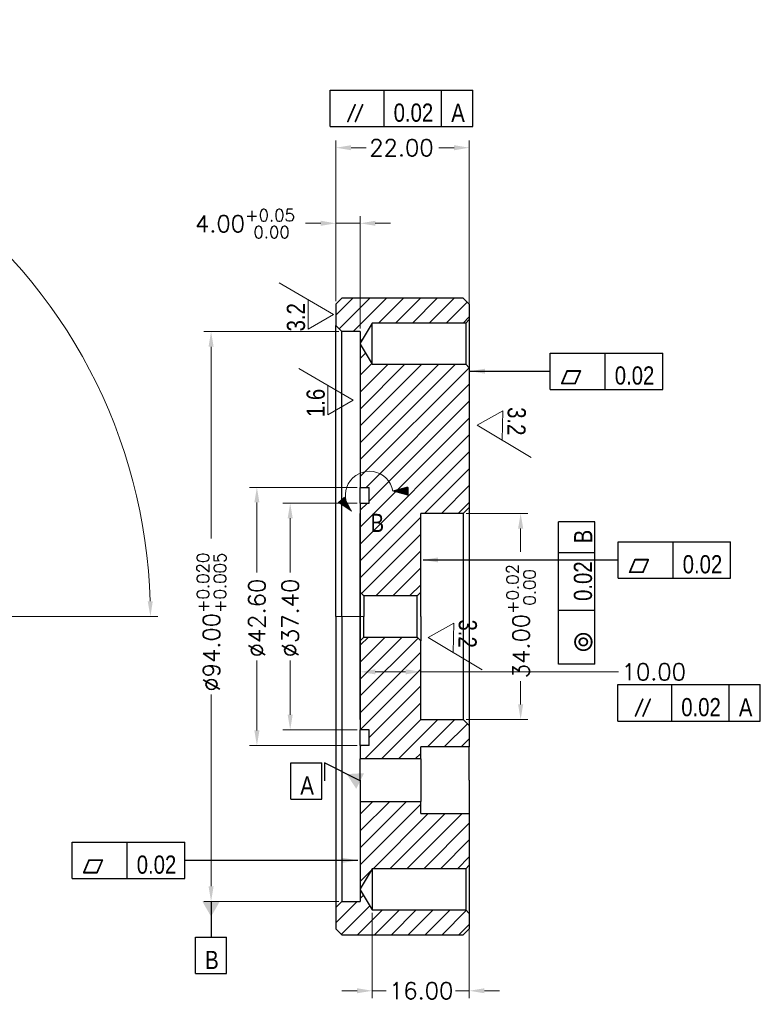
# Model space of a CAD drawing. Header units: millimetres. Extents: x 2719 to 13968, y 3953 to 13921.
# Tile 151 of 160: x 10862 to 10984, y 5664 to 5827. Entities that reach past the tile are written whole.
import ezdxf
from ezdxf.lldxf.tags import DXFTag

# ---------------------------------------------------------------- set-up
doc = ezdxf.new("R2010")
doc.units = ezdxf.units.MM
doc.layers.add('1', color=7, linetype='Continuous', true_color=0xffffff)
doc.styles.add('Arial', font='arial.ttf')
doc.styles.add('hershey-sans', font='simplex.shx')
doc.styles.add('NX ANSI Symbols', font='txt')
doc.styles.get("Standard").update_dxf_attribs({"font": 'arial.ttf'})
tags = doc.linetypes.add('DASHED', pattern=[25.72, 12.86, -12.86]).pattern_tags.tags
tags[6:7] = [DXFTag(74, 4), DXFTag(75, 0), DXFTag(340, '0'), DXFTag(46, 0.0), DXFTag(50, 0.0), DXFTag(44, 0.0), DXFTag(45, 0.0)]
tags[4:5] = [DXFTag(74, 4), DXFTag(75, 0), DXFTag(340, '0'), DXFTag(46, 0.0), DXFTag(50, 0.0), DXFTag(44, 0.0), DXFTag(45, 0.0)]
tags = doc.linetypes.add('PHANTOM', pattern=[50.5, 18, -6.5, 6.5, -6.5, 6.5, -6.5]).pattern_tags.tags
tags[14:15] = [DXFTag(74, 4), DXFTag(75, 0), DXFTag(340, '0'), DXFTag(46, 0.0), DXFTag(50, 0.0), DXFTag(44, 0.0), DXFTag(45, 0.0)]
tags[12:13] = [DXFTag(74, 4), DXFTag(75, 0), DXFTag(340, '0'), DXFTag(46, 0.0), DXFTag(50, 0.0), DXFTag(44, 0.0), DXFTag(45, 0.0)]
tags[10:11] = [DXFTag(74, 4), DXFTag(75, 0), DXFTag(340, '0'), DXFTag(46, 0.0), DXFTag(50, 0.0), DXFTag(44, 0.0), DXFTag(45, 0.0)]
tags[8:9] = [DXFTag(74, 4), DXFTag(75, 0), DXFTag(340, '0'), DXFTag(46, 0.0), DXFTag(50, 0.0), DXFTag(44, 0.0), DXFTag(45, 0.0)]
tags[6:7] = [DXFTag(74, 4), DXFTag(75, 0), DXFTag(340, '0'), DXFTag(46, 0.0), DXFTag(50, 0.0), DXFTag(44, 0.0), DXFTag(45, 0.0)]
tags[4:5] = [DXFTag(74, 4), DXFTag(75, 0), DXFTag(340, '0'), DXFTag(46, 0.0), DXFTag(50, 0.0), DXFTag(44, 0.0), DXFTag(45, 0.0)]
doc.dimstyles.get("Standard").update_dxf_attribs({"dimtxt": 0.18, "dimasz": 0.18, "dimexe": 0.18, "dimexo": 0.0625, "dimgap": 0.09, "dimtad": 0, "dimtih": 1, "dimtoh": 1, "dimdec": 4, "dimzin": 0, "dimdsep": 46, "dimtxsty": 'Standard', "dimcen": 0.09, "dimadec": 0, "dimazin": 0, "dimtfac": 1, "dimtdec": 4, "dimtofl": 0, "dimtmove": 0, "dimatfit": 3, "dimfxl": 1, "dimtolj": 1, "dimtzin": 0, "dimarcsym": 0})

# ---------------------------------------------------------------- blocks, each defined once
blk = doc.blocks.new('FCFEntity1', base_point=(204.25, 139.27))
at = {"layer": '1', "color": 6, "linetype": 'Continuous', "lineweight": 25}
for p, q in [((185.69, 136.27), (185.69, 142.27)), ((185.69, 142.27), (204.25, 142.27)), ((194.75, 136.27), (194.75, 142.27)), ((204.25, 136.27), (204.25, 142.27)), ((185.69, 136.27), (204.25, 136.27))]:
    blk.add_line(p, q, dxfattribs=at)
at = {"layer": '1', "color": 6, "linetype": 'Continuous', "lineweight": 25, "char_height": 3, "attachment_point": 7}
for s, insert, line_spacing_factor, style in [('\\fArial|b0|i0;\\W0.8000;0.02', (196.34, 137.02), 0.824923, 'Arial'), ('\\fNX ANSI Symbols|b0|i0;\\W1.0000;{\\fAMGDT;c}', (187.28, 136.96), 0.909594, 'NX ANSI Symbols')]:
    blk.add_mtext(s, dxfattribs=dict(at, insert=insert, line_spacing_factor=line_spacing_factor, style=style))
blk = doc.blocks.new('FCFEntity2', base_point=(227.3, 152.36))
at = {"layer": '1', "color": 6, "linetype": 'Continuous', "lineweight": 25}
for p, q in [((221.74, 149.36), (221.74, 155.36)), ((221.74, 155.36), (226.86, 155.36)), ((226.86, 149.36), (226.86, 155.36)), ((221.74, 149.36), (226.86, 149.36))]:
    blk.add_line(p, q, dxfattribs=at)
at = {"layer": '1', "color": 6, "linetype": 'Continuous', "lineweight": 25, "insert": (223.33, 150.11), "char_height": 3, "attachment_point": 7, "line_spacing_factor": 0.824923, "style": 'Arial'}
blk.add_mtext('\\fArial|b0|i0;\\W0.8000;A', dxfattribs=at)
blk = doc.blocks.new('FCFEntity3', base_point=(275.75, 188.83))
at = {"layer": '1', "color": 6, "linetype": 'Continuous', "lineweight": 25}
for p, q in [((275.75, 185.83), (275.75, 191.83)), ((275.75, 191.83), (294.31, 191.83)), ((284.81, 185.83), (284.81, 191.83)), ((294.31, 185.83), (294.31, 191.83)), ((275.75, 185.83), (294.31, 185.83))]:
    blk.add_line(p, q, dxfattribs=at)
at = {"layer": '1', "color": 6, "linetype": 'Continuous', "lineweight": 25, "char_height": 3, "attachment_point": 7}
for s, insert, line_spacing_factor, style in [('\\fNX ANSI Symbols|b0|i0;\\W1.0000;{\\fAMGDT;c}', (277.33, 186.51), 0.909594, 'NX ANSI Symbols'), ('\\fArial|b0|i0;\\W0.8000;0.02', (286.4, 186.57), 0.824923, 'Arial')]:
    blk.add_mtext(s, dxfattribs=dict(at, insert=insert, line_spacing_factor=line_spacing_factor, style=style))
blk = doc.blocks.new('FCFEntity4', base_point=(264.54, 219.95))
at = {"layer": '1', "color": 6, "linetype": 'Continuous', "lineweight": 25}
for p, q in [((264.54, 216.95), (264.54, 222.95)), ((264.54, 222.95), (283.11, 222.95)), ((273.61, 216.95), (273.61, 222.95)), ((283.11, 216.95), (283.11, 222.95)), ((264.54, 216.95), (283.11, 216.95))]:
    blk.add_line(p, q, dxfattribs=at)
at = {"layer": '1', "color": 6, "linetype": 'Continuous', "lineweight": 25, "char_height": 3, "attachment_point": 7}
for s, insert, line_spacing_factor, style in [('\\fNX ANSI Symbols|b0|i0;\\W1.0000;{\\fAMGDT;c}', (266.13, 217.64), 0.909594, 'NX ANSI Symbols'), ('\\fArial|b0|i0;\\W0.8000;0.02', (275.19, 217.7), 0.824923, 'Arial')]:
    blk.add_mtext(s, dxfattribs=dict(at, insert=insert, line_spacing_factor=line_spacing_factor, style=style))
blk = doc.blocks.new('FCFEntity5', base_point=(208.61, 126.59))
at = {"layer": '1', "color": 6, "linetype": 'Continuous', "lineweight": 25}
for p, q in [((206.05, 120.59), (206.05, 126.59)), ((206.05, 126.59), (211.17, 126.59)), ((211.17, 120.59), (211.17, 126.59)), ((206.05, 120.59), (211.17, 120.59))]:
    blk.add_line(p, q, dxfattribs=at)
at = {"layer": '1', "color": 6, "linetype": 'Continuous', "lineweight": 25, "insert": (207.63, 121.34), "char_height": 3, "attachment_point": 7, "line_spacing_factor": 0.824923, "style": 'Arial'}
blk.add_mtext('\\fArial|b0|i0;\\W0.8000;B', dxfattribs=at)
blk = doc.blocks.new('FCFEntity6')
at = {"layer": '1', "color": 6, "linetype": 'Continuous', "lineweight": 25}
for p, q in [((228.25, 260.31), (228.25, 266.31)), ((228.25, 266.31), (251.76, 266.31)), ((237.13, 260.31), (237.13, 266.31)), ((246.63, 260.31), (246.63, 266.31)), ((251.76, 260.31), (251.76, 266.31)), ((228.25, 260.31), (251.76, 260.31))]:
    blk.add_line(p, q, dxfattribs=at)
at = {"layer": '1', "color": 6, "linetype": 'Continuous', "lineweight": 25, "char_height": 3, "attachment_point": 7}
for s, insert, line_spacing_factor, style in [('\\fNX ANSI Symbols|b0|i0;\\W1.0000;{\\fAMGDT;f}', (230.85, 260.99), 0.909594, 'NX ANSI Symbols'), ('\\fArial|b0|i0;\\W0.8000;0.02', (238.72, 261.06), 0.824923, 'Arial'), ('\\fArial|b0|i0;\\W0.8000;A', (248.22, 261.06), 0.824923, 'Arial')]:
    blk.add_mtext(s, dxfattribs=dict(at, insert=insert, line_spacing_factor=line_spacing_factor, style=style))
blk = doc.blocks.new('FCFEntity7')
at = {"layer": '1', "color": 6, "linetype": 'Continuous', "lineweight": 25}
for p, q in [((275.69, 162.25), (275.69, 168.25)), ((275.69, 168.25), (299.2, 168.25)), ((284.58, 162.25), (284.58, 168.25)), ((294.08, 162.25), (294.08, 168.25)), ((299.2, 162.25), (299.2, 168.25)), ((275.69, 162.25), (299.2, 162.25))]:
    blk.add_line(p, q, dxfattribs=at)
at = {"layer": '1', "color": 6, "linetype": 'Continuous', "lineweight": 25, "char_height": 3, "attachment_point": 7}
for s, insert, line_spacing_factor, style in [('\\fNX ANSI Symbols|b0|i0;\\W1.0000;{\\fAMGDT;f}', (278.29, 162.93), 0.909594, 'NX ANSI Symbols'), ('\\fArial|b0|i0;\\W0.8000;0.02', (286.16, 163), 0.824923, 'Arial'), ('\\fArial|b0|i0;\\W0.8000;A', (295.66, 163), 0.824923, 'Arial')]:
    blk.add_mtext(s, dxfattribs=dict(at, insert=insert, line_spacing_factor=line_spacing_factor, style=style))
blk = doc.blocks.new('FCFEntity8')
at = {"layer": '1', "color": 6, "linetype": 'Continuous', "lineweight": 25}
for p, q in [((271.93, 195.12), (265.93, 195.12)), ((265.93, 171.61), (265.93, 195.12)), ((271.93, 171.61), (271.93, 195.12)), ((271.93, 190), (265.93, 190)), ((271.93, 180.5), (265.93, 180.5)), ((271.93, 171.61), (265.93, 171.61))]:
    blk.add_line(p, q, dxfattribs=at)
at = {"layer": '1', "color": 6, "linetype": 'Continuous', "lineweight": 25, "char_height": 3, "attachment_point": 7, "rotation": 90}
for s, insert, line_spacing_factor, style in [('\\fArial|b0|i0;\\W0.8000;B', (271.48, 191.56), 0.824923, 'Arial'), ('\\fArial|b0|i0;\\W0.8000;0.02', (271.48, 182.06), 0.824923, 'Arial'), ('\\fNX ANSI Symbols|b0|i0;\\W1.0000;{\\fAMGDT;r}', (271.54, 173.61), 0.909594, 'NX ANSI Symbols')]:
    blk.add_mtext(s, dxfattribs=dict(at, insert=insert, line_spacing_factor=line_spacing_factor, style=style))
blk = doc.blocks.new('*D42')
at = {"layer": '1', "color": 80, "linetype": 'Continuous', "lineweight": 13, "transparency": 16777216}
for p, q in [((10917.32, 5749.71), (10899.59, 5749.71)), ((10900.79, 5747.21), (10900.79, 5735.65)), ((10900.79, 5709.61), (10900.79, 5721.16)), ((10917.32, 5707.11), (10899.59, 5707.11))]:
    blk.add_line(p, q, dxfattribs=at)
at = {"layer": '1', "color": 80, "linetype": 'Continuous', "transparency": 16777216}
for points in [[(10900.37, 5747.21), (10901.2, 5747.21), (10900.79, 5749.71)], [(10900.37, 5709.61), (10901.2, 5709.61), (10900.79, 5707.11)]]:
    blk.add_solid(points, dxfattribs=at)
at = {"layer": 'Defpoints', "color": 0, "linetype": 'Continuous', "transparency": 16777216}
for p in [(10917.82, 5749.71), (10900.79, 5707.11), (10917.82, 5707.11)]:
    blk.add_point(p, dxfattribs=at)
at = {"layer": '1', "color": 4, "linetype": 'Continuous', "lineweight": 13, "transparency": 16777216, "insert": (10899.41, 5721.66), "char_height": 2.75, "attachment_point": 1, "rotation": 90, "style": 'hershey-sans'}
blk.add_mtext('\\A1;{\\W1.0000;%%c}42.60', dxfattribs=at)
blk = doc.blocks.new('*D43')
at = {"layer": '1', "color": 80, "linetype": 'Continuous', "lineweight": 13, "transparency": 16777216}
for p, q in [((10935.32, 5745.41), (10945.49, 5745.41)), ((10944.29, 5742.91), (10944.29, 5739.08)), ((10944.29, 5713.91), (10944.29, 5717.73)), ((10935.32, 5711.41), (10945.49, 5711.41))]:
    blk.add_line(p, q, dxfattribs=at)
at = {"layer": '1', "color": 80, "linetype": 'Continuous', "transparency": 16777216}
for points in [[(10943.87, 5742.91), (10944.71, 5742.91), (10944.29, 5745.41)], [(10943.87, 5713.91), (10944.71, 5713.91), (10944.29, 5711.41)]]:
    blk.add_solid(points, dxfattribs=at)
at = {"layer": 'Defpoints', "color": 0, "linetype": 'Continuous', "transparency": 16777216}
for p in [(10934.82, 5745.41), (10934.82, 5711.41), (10944.29, 5711.41)]:
    blk.add_point(p, dxfattribs=at)
at = {"layer": '1', "color": 4, "linetype": 'Continuous', "lineweight": 13, "transparency": 16777216, "insert": (10941.96, 5718.23), "char_height": 2.75, "attachment_point": 1, "rotation": 90, "style": 'hershey-sans'}
blk.add_mtext('\\A1;34.00{\\H2;\\S+0.02^  0.00;}', dxfattribs=at)
blk = doc.blocks.new('*D44')
at = {"layer": '1', "color": 80, "linetype": 'Continuous', "lineweight": 13, "transparency": 16777216}
for p, q in [((10914.32, 5775.41), (10892.03, 5775.41)), ((10893.23, 5772.91), (10893.23, 5741.28)), ((10893.23, 5683.91), (10893.23, 5715.53)), ((10914.32, 5681.41), (10892.03, 5681.41))]:
    blk.add_line(p, q, dxfattribs=at)
at = {"layer": '1', "color": 80, "linetype": 'Continuous', "transparency": 16777216}
for points in [[(10892.81, 5772.91), (10893.65, 5772.91), (10893.23, 5775.41)], [(10892.81, 5683.91), (10893.65, 5683.91), (10893.23, 5681.41)]]:
    blk.add_solid(points, dxfattribs=at)
at = {"layer": 'Defpoints', "color": 0, "linetype": 'Continuous', "transparency": 16777216}
for p in [(10914.82, 5775.41), (10893.23, 5681.41), (10914.82, 5681.41)]:
    blk.add_point(p, dxfattribs=at)
at = {"layer": '1', "color": 4, "linetype": 'Continuous', "lineweight": 13, "transparency": 16777216, "insert": (10890.9, 5716.03), "char_height": 2.75, "attachment_point": 1, "rotation": 90, "style": 'hershey-sans'}
blk.add_mtext('\\A1;{\\W1.0000;%%c}94.00{\\H2;\\S+0.020^ +0.005;}', dxfattribs=at)
blk = doc.blocks.new('*D45')
at = {"layer": '1', "color": 80, "linetype": 'Continuous', "lineweight": 13, "transparency": 16777216}
for p, q in [((10917.32, 5747.11), (10905.08, 5747.11)), ((10906.28, 5744.61), (10906.28, 5735.65)), ((10906.28, 5712.21), (10906.28, 5721.16)), ((10917.32, 5709.71), (10905.08, 5709.71))]:
    blk.add_line(p, q, dxfattribs=at)
at = {"layer": '1', "color": 80, "linetype": 'Continuous', "transparency": 16777216}
for points in [[(10905.86, 5744.61), (10906.69, 5744.61), (10906.28, 5747.11)], [(10905.86, 5712.21), (10906.69, 5712.21), (10906.28, 5709.71)]]:
    blk.add_solid(points, dxfattribs=at)
at = {"layer": 'Defpoints', "color": 0, "linetype": 'Continuous', "transparency": 16777216}
for p in [(10917.82, 5747.11), (10906.28, 5709.71), (10917.82, 5709.71)]:
    blk.add_point(p, dxfattribs=at)
at = {"layer": '1', "color": 4, "linetype": 'Continuous', "lineweight": 13, "transparency": 16777216, "insert": (10904.9, 5721.66), "char_height": 2.75, "attachment_point": 1, "rotation": 90, "style": 'hershey-sans'}
blk.add_mtext('\\A1;{\\W1.0000;%%c}37.40', dxfattribs=at)
blk = doc.blocks.new('*D46')
at = {"layer": '1', "color": 80, "linetype": 'Continuous', "lineweight": 13, "transparency": 16777216}
for p, q in [((10911.32, 5793.26), (10908.82, 5793.26)), ((10913.82, 5780.41), (10913.82, 5794.46)), ((10917.82, 5793.26), (10913.82, 5793.26)), ((10917.82, 5775.91), (10917.82, 5794.46)), ((10920.32, 5793.26), (10922.82, 5793.26))]:
    blk.add_line(p, q, dxfattribs=at)
at = {"layer": '1', "color": 80, "linetype": 'Continuous', "transparency": 16777216}
for points in [[(10911.32, 5793.68), (10911.32, 5792.85), (10913.82, 5793.26)], [(10920.32, 5793.68), (10920.32, 5792.85), (10917.82, 5793.26)]]:
    blk.add_solid(points, dxfattribs=at)
at = {"layer": 'Defpoints', "color": 0, "linetype": 'Continuous', "transparency": 16777216}
for p in [(10917.82, 5793.26), (10913.82, 5779.91), (10917.82, 5775.41)]:
    blk.add_point(p, dxfattribs=at)
at = {"layer": '1', "color": 4, "linetype": 'Continuous', "lineweight": 13, "transparency": 16777216, "insert": (10890.59, 5795.6), "char_height": 2.75, "attachment_point": 1, "style": 'hershey-sans'}
blk.add_mtext('\\A1;4.00{\\H2;\\S+0.05^  0.00;}', dxfattribs=at)
blk = doc.blocks.new('*D47')
at = {"layer": '1', "color": 80, "linetype": 'Continuous', "lineweight": 13, "transparency": 16777216}
for p, q in [((10919.82, 5679.51), (10919.82, 5665.47)), ((10935.82, 5678.91), (10935.82, 5665.47)), ((10917.32, 5666.67), (10914.82, 5666.67)), ((10919.82, 5666.67), (10922.09, 5666.67)), ((10935.82, 5666.67), (10933.56, 5666.67)), ((10938.32, 5666.67), (10940.82, 5666.67))]:
    blk.add_line(p, q, dxfattribs=at)
at = {"layer": '1', "color": 80, "linetype": 'Continuous', "transparency": 16777216}
for points in [[(10917.32, 5667.09), (10917.32, 5666.26), (10919.82, 5666.67)], [(10938.32, 5667.09), (10938.32, 5666.26), (10935.82, 5666.67)]]:
    blk.add_solid(points, dxfattribs=at)
at = {"layer": 'Defpoints', "color": 0, "linetype": 'Continuous', "transparency": 16777216}
for p in [(10919.82, 5680.01), (10935.82, 5679.41), (10935.82, 5666.67)]:
    blk.add_point(p, dxfattribs=at)
at = {"layer": '1', "color": 4, "linetype": 'Continuous', "lineweight": 13, "transparency": 16777216, "insert": (10922.59, 5668.05), "char_height": 2.75, "attachment_point": 1, "style": 'hershey-sans'}
blk.add_mtext('\\A1;16.00', dxfattribs=at)
blk = doc.blocks.new('*D48')
at = {"layer": '1', "color": 80, "linetype": 'Continuous', "lineweight": 13, "transparency": 16777216}
for p, q in [((10917.82, 5727.91), (10917.82, 5718.08)), ((10927.82, 5711.91), (10927.82, 5720.48)), ((10920.32, 5719.28), (10925.32, 5719.28)), ((10927.82, 5719.28), (10960.45, 5719.28))]:
    blk.add_line(p, q, dxfattribs=at)
at = {"layer": '1', "color": 80, "linetype": 'Continuous', "transparency": 16777216}
for points in [[(10920.32, 5719.69), (10920.32, 5718.86), (10917.82, 5719.28)], [(10925.32, 5719.69), (10925.32, 5718.86), (10927.82, 5719.28)]]:
    blk.add_solid(points, dxfattribs=at)
at = {"layer": 'Defpoints', "color": 0, "linetype": 'Continuous', "transparency": 16777216}
for p in [(10917.82, 5728.41), (10917.82, 5719.28), (10927.82, 5711.41)]:
    blk.add_point(p, dxfattribs=at)
at = {"layer": '1', "color": 4, "linetype": 'Continuous', "lineweight": 13, "transparency": 16777216, "insert": (10960.95, 5720.65), "char_height": 2.75, "attachment_point": 1, "style": 'hershey-sans'}
blk.add_mtext('\\A1;10.00', dxfattribs=at)
blk = doc.blocks.new('*D50')
at = {"layer": '1', "color": 80, "linetype": 'Continuous', "lineweight": 13, "transparency": 16777216}
for p, q in [((10913.82, 5780.41), (10913.82, 5806.93)), ((10935.82, 5779.5), (10935.82, 5806.93)), ((10916.32, 5805.73), (10918.82, 5805.73)), ((10933.32, 5805.73), (10930.82, 5805.73))]:
    blk.add_line(p, q, dxfattribs=at)
at = {"layer": '1', "color": 80, "linetype": 'Continuous', "transparency": 16777216}
for points in [[(10916.32, 5806.14), (10916.32, 5805.31), (10913.82, 5805.73)], [(10933.32, 5806.14), (10933.32, 5805.31), (10935.82, 5805.73)]]:
    blk.add_solid(points, dxfattribs=at)
at = {"layer": 'Defpoints', "color": 0, "linetype": 'Continuous', "transparency": 16777216}
for p in [(10913.82, 5805.73), (10913.82, 5779.91), (10935.82, 5779)]:
    blk.add_point(p, dxfattribs=at)
at = {"layer": '1', "color": 4, "linetype": 'Continuous', "lineweight": 13, "transparency": 16777216, "insert": (10919.32, 5807.1), "char_height": 2.75, "attachment_point": 1, "style": 'hershey-sans'}
blk.add_mtext('\\A1;22.00', dxfattribs=at)
blk = doc.blocks.new('*D53')
at = {"layer": '1', "color": 80, "linetype": 'Continuous', "lineweight": 13, "transparency": 16777216}
for p, q in [((10771.88, 5742.16), (10718.86, 5772.77)), ((10805.12, 5728.41), (10884.43, 5728.41))]:
    blk.add_line(p, q, dxfattribs=at)
for start, end in [(63.8828, 148.3635), (1.6365, 53.7862)]:
    blk.add_arc((10795.7, 5728.41), 87.53, start, end, dxfattribs=at)
at = {"layer": '1', "color": 80, "linetype": 'Continuous', "transparency": 16777216}
for points in [[(10721.53, 5774.11), (10720.82, 5774.53), (10719.89, 5772.17)], [(10883.61, 5730.91), (10882.78, 5730.9), (10883.23, 5728.41)]]:
    blk.add_solid(points, dxfattribs=at)
at = {"layer": 'Defpoints', "color": 0, "linetype": 'Continuous', "transparency": 16777216}
for p in [(10780.5, 5814.61), (10772.32, 5741.91), (10786.78, 5728.41), (10795.7, 5728.41), (10804.62, 5728.41)]:
    blk.add_point(p, dxfattribs=at)
at = {"layer": '1', "color": 4, "linetype": 'Continuous', "lineweight": 13, "transparency": 16777216, "insert": (10835.55, 5808.21), "char_height": 2.75, "attachment_point": 1, "rotation": 328.8345, "style": 'hershey-sans'}
blk.add_mtext('\\A1;150.00°', dxfattribs=at)
blk = doc.blocks.new('GROUPED_GEOM4')
at = {"layer": '1', "color": 7, "lineweight": 13}
for p, q in [((232.06, 215.2), (223.07, 220.39)), ((227.86, 212.77), (227.86, 217.63)), ((232.06, 215.2), (227.86, 212.77))]:
    blk.add_line(p, q, dxfattribs=at)
at = {"layer": '1', "color": 6, "linetype": 'Continuous', "lineweight": 13, "char_height": 3, "attachment_point": 7, "rotation": 90, "line_spacing_factor": 0.824923, "style": 'Arial'}
for s, insert in [('\\fArial|b0|i0;\\W0.8000;', (232.4, 218.51)), ('\\fArial|b0|i0;\\W0.8000;', (223.65, 216.84)), ('\\fArial|b0|i0;\\W0.8000;1.6', (227.4, 212.39)), ('\\fArial|b0|i0;\\W0.8000;', (232.36, 212.33))]:
    blk.add_mtext(s, dxfattribs=dict(at, insert=insert))
blk = doc.blocks.new('GROUPED_GEOM5')
at = {"layer": '1', "color": 7, "lineweight": 13}
for p, q in [((252.48, 211.06), (256.72, 213.41)), ((256.72, 213.41), (256.64, 208.56)), ((252.48, 211.06), (261.38, 205.71))]:
    blk.add_line(p, q, dxfattribs=at)
at = {"layer": '1', "color": 6, "linetype": 'Continuous', "lineweight": 13, "char_height": 3, "attachment_point": 7, "rotation": 269, "line_spacing_factor": 0.824923, "style": 'Arial'}
for s, insert in [('\\fArial|b0|i0;\\W0.8000;', (252.55, 214.19)), ('\\fArial|b0|i0;\\W0.8000;3.2', (257.5, 214.05)), ('\\fArial|b0|i0;\\W0.8000;', (261.18, 209.53)), ('\\fArial|b0|i0;\\W0.8000;', (252.4, 208.02))]:
    blk.add_mtext(s, dxfattribs=dict(at, insert=insert))
blk = doc.blocks.new('GROUPED_GEOM6')
at = {"layer": '1', "color": 7, "lineweight": 13}
for p, q in [((228.8, 229.33), (219.81, 234.52)), ((224.6, 226.9), (224.6, 231.76)), ((228.8, 229.33), (224.6, 226.9))]:
    blk.add_line(p, q, dxfattribs=at)
at = {"layer": '1', "color": 6, "linetype": 'Continuous', "lineweight": 13, "char_height": 3, "attachment_point": 7, "rotation": 90, "line_spacing_factor": 0.824923, "style": 'Arial'}
for s, insert in [('\\fArial|b0|i0;\\W0.8000;', (229.14, 232.64)), ('\\fArial|b0|i0;\\W0.8000;', (220.39, 230.97)), ('\\fArial|b0|i0;\\W0.8000;3.2', (224.14, 226.52)), ('\\fArial|b0|i0;\\W0.8000;', (229.1, 226.46))]:
    blk.add_mtext(s, dxfattribs=dict(at, insert=insert))
blk = doc.blocks.new('GROUPED_GEOM7')
at = {"layer": '1', "color": 7, "lineweight": 13}
for p, q in [((244.4, 176.03), (248.65, 178.39)), ((248.65, 178.39), (248.56, 173.53)), ((244.4, 176.03), (253.31, 170.68))]:
    blk.add_line(p, q, dxfattribs=at)
at = {"layer": '1', "color": 6, "linetype": 'Continuous', "lineweight": 13, "char_height": 3, "attachment_point": 7, "rotation": 269, "line_spacing_factor": 0.824923, "style": 'Arial'}
for s, insert in [('\\fArial|b0|i0;\\W0.8000;', (244.48, 179.17)), ('\\fArial|b0|i0;\\W0.8000;3.2', (249.43, 179.02)), ('\\fArial|b0|i0;\\W0.8000;', (253.1, 174.51)), ('\\fArial|b0|i0;\\W0.8000;', (244.32, 172.99))]:
    blk.add_mtext(s, dxfattribs=dict(at, insert=insert))

msp = doc.modelspace()

# ---------------------------------------------------------------- hatches: boundary and pattern name
at = {"layer": '1', "linetype": 'Continuous', "lineweight": 35}
h = msp.add_hatch(dxfattribs=at)
h.set_pattern_fill('ANSI31', color=2, scale=0.62, style=0)
h.set_pattern_definition([(45, (10684.623, 5548.913), (-1.39194, 1.39194), [])])
h.paths.add_polyline_path([(10935.823, 5710.406), (10935.823, 5706.906), (10927.823, 5706.906), (10927.823, 5704.906), (10917.823, 5704.906), (10917.823, 5707.106), (10919.323, 5707.106), (10919.323, 5709.706), (10917.823, 5709.706), (10917.823, 5724.406), (10918.423, 5725.006), (10927.223, 5725.006), (10927.823, 5724.406), (10927.823, 5711.406), (10934.823, 5711.406)], flags=0)
h.paths.add_polyline_path([(10927.823, 5745.406), (10927.823, 5732.406), (10927.223, 5731.806), (10918.423, 5731.806), (10917.823, 5732.406), (10917.823, 5747.106), (10919.323, 5747.106), (10919.323, 5749.706), (10917.823, 5749.706), (10917.823, 5773.335), (10919.823, 5770.006), (10935.223, 5770.006), (10935.823, 5769.406), (10935.823, 5746.406), (10934.823, 5745.406)], flags=0)
h.paths.add_polyline_path([(10935.223, 5680.006), (10935.823, 5679.406), (10935.823, 5676.906), (10934.823, 5675.906), (10914.823, 5675.906), (10913.823, 5676.906), (10913.823, 5680.406), (10914.823, 5681.406), (10917.823, 5681.406), (10917.823, 5683.335), (10919.823, 5680.006)], flags=0)
h.paths.add_polyline_path([(10917.823, 5773.478), (10917.823, 5775.406), (10914.823, 5775.406), (10913.823, 5776.406), (10913.823, 5779.906), (10914.823, 5780.906), (10934.823, 5780.906), (10935.823, 5779.906), (10935.823, 5777.406), (10935.223, 5776.806), (10919.823, 5776.806)], flags=0)
h.paths.add_polyline_path([(10917.823, 5683.478), (10917.823, 5697.906), (10927.823, 5697.906), (10927.823, 5695.906), (10935.823, 5695.906), (10935.823, 5687.406), (10935.223, 5686.806), (10919.823, 5686.806)], flags=0)
at = {"layer": '1', "linetype": 'Continuous', "lineweight": 13}
h = msp.add_hatch(dxfattribs=at)
h.set_pattern_fill('ANSI31', color=80, scale=0.0062, style=0)
h.set_pattern_definition([(45, (10684.622997, 5548.913057), (-0.013919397, 0.013919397), [])])
h.paths.add_polyline_path([(10923.212, 5749.095), (10925.712, 5749.761), (10925.711, 5748.422)], flags=0)
h = msp.add_hatch(dxfattribs=at)
h.set_pattern_fill('ANSI31', color=80, scale=0.0062, style=0)
h.set_pattern_definition([(45, (10684.622997, 5548.913057), (-0.013919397, 0.013919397), [])])
h.paths.add_polyline_path([(10916.373, 5745.782), (10914.21, 5747.204), (10915.212, 5748.095)], flags=0)

# ---------------------------------------------------------------- linework, layer by layer
at = {"layer": '1', "color": 7, "linetype": 'Continuous', "lineweight": 25}
for p, q in [((10914.823, 5780.906), (10913.823, 5779.906)), ((10934.823, 5780.906), (10914.823, 5780.906)), ((10935.823, 5779.906), (10934.823, 5780.906)), ((10913.823, 5779.906), (10913.823, 5776.406)), ((10935.823, 5779.906), (10935.823, 5777.406)), ((10919.823, 5776.806), (10917.823, 5773.478)), ((10935.223, 5776.806), (10919.823, 5776.806)), ((10919.823, 5773.406), (10919.823, 5776.806)), ((10935.823, 5777.406), (10935.223, 5776.806)), ((10935.223, 5776.806), (10935.223, 5773.406)), ((10935.823, 5777.406), (10935.823, 5769.406)), ((10914.823, 5775.406), (10913.823, 5776.406)), ((10913.823, 5728.406), (10913.823, 5776.406)), ((10917.823, 5775.406), (10914.823, 5775.406)), ((10914.823, 5728.406), (10914.823, 5775.406)), ((10917.823, 5775.406), (10917.823, 5773.478)), ((10917.823, 5773.478), (10917.823, 5773.335)), ((10917.823, 5773.335), (10919.823, 5770.006)), ((10917.823, 5773.335), (10917.823, 5749.706)), ((10919.823, 5770.006), (10919.823, 5773.406)), ((10935.223, 5773.406), (10935.223, 5770.006)), ((10919.823, 5770.006), (10935.223, 5770.006)), ((10935.223, 5770.006), (10935.823, 5769.406)), ((10935.823, 5769.406), (10935.823, 5746.406)), ((10917.823, 5749.706), (10919.323, 5749.706)), ((10917.823, 5747.107), (10917.823, 5749.706)), ((10919.323, 5747.106), (10919.323, 5749.706)), ((10917.823, 5747.106), (10919.323, 5747.106)), ((10917.823, 5747.106), (10917.823, 5732.406)), ((10935.823, 5746.406), (10934.823, 5745.406)), ((10935.823, 5746.406), (10935.823, 5710.406)), ((10934.823, 5745.406), (10927.823, 5745.406)), ((10927.823, 5732.406), (10927.823, 5745.406)), ((10934.823, 5745.406), (10934.823, 5728.406)), ((10918.423, 5731.806), (10917.823, 5732.406)), ((10927.223, 5731.806), (10918.423, 5731.806)), ((10918.423, 5731.806), (10918.423, 5728.406)), ((10927.823, 5732.406), (10927.223, 5731.806)), ((10927.223, 5728.406), (10927.223, 5731.806)), ((10927.823, 5728.406), (10927.823, 5732.406)), ((10913.823, 5728.406), (10913.823, 5680.406)), ((10914.823, 5728.406), (10914.823, 5681.406)), ((10918.423, 5725.006), (10918.423, 5728.406)), ((10927.223, 5725.006), (10927.223, 5728.406)), ((10934.823, 5728.406), (10934.823, 5711.406)), ((10917.823, 5724.406), (10918.423, 5725.006)), ((10918.423, 5725.006), (10927.223, 5725.006)), ((10927.223, 5725.006), (10927.823, 5724.406)), ((10917.823, 5724.406), (10917.823, 5709.706)), ((10927.823, 5711.406), (10927.823, 5724.406)), ((10927.823, 5711.406), (10934.823, 5711.406)), ((10934.823, 5711.406), (10935.823, 5710.406)), ((10935.823, 5710.406), (10935.823, 5706.906)), ((10919.323, 5709.706), (10917.823, 5709.706)), ((10917.823, 5707.106), (10917.823, 5709.706)), ((10919.323, 5707.106), (10919.323, 5709.706)), ((10917.823, 5707.106), (10917.823, 5704.906)), ((10919.323, 5707.106), (10917.823, 5707.106)), ((10935.823, 5706.906), (10927.823, 5706.906)), ((10927.823, 5704.906), (10927.823, 5706.906)), ((10927.823, 5704.906), (10917.823, 5704.906)), ((10917.823, 5701.406), (10917.823, 5697.906)), ((10927.823, 5701.406), (10927.823, 5697.906)), ((10935.823, 5701.406), (10935.823, 5695.906)), ((10917.823, 5697.906), (10927.823, 5697.906)), ((10917.823, 5697.906), (10917.823, 5683.478)), ((10927.823, 5695.906), (10927.823, 5697.906)), ((10927.823, 5695.906), (10935.823, 5695.906)), ((10935.823, 5695.906), (10935.823, 5687.406)), ((10919.823, 5686.806), (10917.823, 5683.478)), ((10935.223, 5686.806), (10919.823, 5686.806)), ((10919.823, 5686.806), (10919.823, 5683.406)), ((10935.823, 5687.406), (10935.223, 5686.806)), ((10935.223, 5686.806), (10935.223, 5683.406)), ((10935.823, 5687.406), (10935.823, 5679.406)), ((10917.823, 5683.478), (10917.823, 5683.335)), ((10917.823, 5683.335), (10919.823, 5680.006)), ((10917.823, 5683.335), (10917.823, 5681.406)), ((10919.823, 5683.406), (10919.823, 5680.006)), ((10935.223, 5683.406), (10935.223, 5680.006)), ((10913.823, 5680.406), (10914.823, 5681.406)), ((10914.823, 5681.406), (10917.823, 5681.406)), ((10913.823, 5680.406), (10913.823, 5676.906)), ((10919.823, 5680.006), (10935.223, 5680.006)), ((10935.223, 5680.006), (10935.823, 5679.406)), ((10935.823, 5679.406), (10935.823, 5676.906)), ((10913.823, 5676.906), (10914.823, 5675.906)), ((10934.823, 5675.906), (10935.823, 5676.906)), ((10914.823, 5675.906), (10934.823, 5675.906))]:
    msp.add_line(p, q, dxfattribs=at)
at = {"layer": '1', "color": 1, "linetype": 'DASHED', "lineweight": 13}
for p, q in [((10935.823, 5683.406), (10935.823, 5773.406)), ((10935.823, 5690.906), (10935.823, 5765.906)), ((10935.823, 5701.406), (10935.823, 5755.406)), ((10935.823, 5728.406), (10935.823, 5751.847)), ((10935.823, 5741.906), (10935.823, 5728.406))]:
    msp.add_line(p, q, dxfattribs=at)
at = {"layer": '1', "color": 80, "lineweight": 13}
for p, q in [((10949.166, 5768.867), (10949.166, 5768.867)), ((10960.37, 5737.739), (10960.37, 5737.739)), ((10911.923, 5701.278), (10911.923, 5701.278)), ((10888.876, 5688.186), (10888.876, 5688.186)), ((10893.229, 5675.506), (10893.229, 5675.506))]:
    msp.add_line(p, q, dxfattribs=at)
at = {"layer": '1', "color": 254, "linetype": 'Continuous', "lineweight": 35}
for q in [(10917.823, 5745.406), (10917.823, 5711.406)]:
    msp.add_line((10917.823, 5728.406), q, dxfattribs=at)
at = {"layer": '1', "color": 155, "linetype": 'Continuous', "lineweight": 13}
for p, q in [((10914.823, 5728.406), (10913.823, 5728.406)), ((10917.823, 5728.406), (10914.823, 5728.406)), ((10918.423, 5728.406), (10917.823, 5728.406))]:
    msp.add_line(p, q, dxfattribs=at)
at = {"layer": '1', "color": 6, "linetype": 'PHANTOM', "lineweight": 13}
msp.add_arc((10919.323, 5748.406), 3.949, 10.04625, 221.6475, dxfattribs=at)
at = {"layer": '1', "color": 7, "linetype": 'Continuous', "lineweight": 25}
for points, knots in [([(10917.823, 5728.406), (10917.823, 5728.798), (10917.823, 5729.19), (10917.823, 5729.574), (10917.823, 5730.311), (10917.823, 5730.957), (10917.823, 5731.251), (10917.823, 5731.768), (10917.823, 5732.125), (10917.823, 5732.259), (10917.823, 5732.364), (10917.823, 5732.4), (10917.823, 5732.404), (10917.823, 5732.406), (10917.823, 5732.406)], [0, 0, 0, 0, 0, 0, 0.3119678, 0.3119678, 0.3119678, 0.6239356, 0.6239356, 0.6239356, 0.9359034, 0.9359034, 0.9359034, 1, 1, 1, 1, 1, 1]), ([(10917.823, 5724.406), (10917.823, 5724.406), (10917.823, 5724.437), (10917.823, 5724.497), (10917.823, 5724.7), (10917.823, 5725.046), (10917.823, 5725.281), (10917.823, 5725.823), (10917.823, 5726.488), (10917.823, 5726.845), (10917.823, 5727.373), (10917.823, 5727.921), (10917.823, 5728.083), (10917.823, 5728.245), (10917.823, 5728.406)], [0, 0, 0, 0, 0, 0, 0.247329, 0.247329, 0.247329, 0.5593296, 0.5593296, 0.5593296, 0.8713302, 0.8713302, 0.8713302, 1, 1, 1, 1, 1, 1]), ([(10927.823, 5728.406), (10927.823, 5728.014), (10927.823, 5727.622), (10927.823, 5727.238), (10927.823, 5726.501), (10927.823, 5725.855), (10927.823, 5725.561), (10927.823, 5725.045), (10927.823, 5724.688), (10927.823, 5724.553), (10927.823, 5724.448), (10927.823, 5724.412), (10927.823, 5724.408), (10927.823, 5724.406), (10927.823, 5724.406)], [0, 0, 0, 0, 0, 0, 0.3119677, 0.3119677, 0.3119677, 0.6239355, 0.6239355, 0.6239355, 0.9359032, 0.9359032, 0.9359032, 1, 1, 1, 1, 1, 1]), ([(10935.823, 5701.406), (10935.823, 5701.981), (10935.823, 5702.555), (10935.823, 5703.117), (10935.823, 5704.187), (10935.823, 5705.108), (10935.823, 5705.52), (10935.823, 5706.227), (10935.823, 5706.674), (10935.823, 5706.826), (10935.823, 5706.904), (10935.823, 5706.906), (10935.823, 5706.906), (10935.823, 5706.906), (10935.823, 5706.906)], [0, 0, 0, 0, 0, 0, 0.3324603, 0.3324603, 0.3324603, 0.6649205, 0.6649205, 0.6649205, 0.9973808, 0.9973808, 0.9973808, 1, 1, 1, 1, 1, 1]), ([(10917.823, 5701.406), (10917.823, 5701.773), (10917.823, 5702.139), (10917.823, 5702.498), (10917.823, 5703.181), (10917.823, 5703.767), (10917.823, 5704.03), (10917.823, 5704.479), (10917.823, 5704.762), (10917.823, 5704.858), (10917.823, 5704.906), (10917.823, 5704.906)], [0, 0, 0, 0, 0, 0, 0.333409, 0.333409, 0.333409, 0.6668179, 0.6668179, 0.6668179, 1, 1, 1, 1, 1, 1]), ([(10927.823, 5704.906), (10927.823, 5704.906), (10927.823, 5704.906), (10927.823, 5704.906), (10927.823, 5704.906), (10927.823, 5704.858), (10927.823, 5704.762), (10927.823, 5704.478), (10927.823, 5704.028), (10927.823, 5703.766), (10927.823, 5703.179), (10927.823, 5702.496), (10927.823, 5702.138), (10927.823, 5701.772), (10927.823, 5701.406)], [0, 0, 0, 0, 0, 0, 0.0002259, 0.0002259, 0.0002259, 0.333642, 0.333642, 0.333642, 0.6670581, 0.6670581, 0.6670581, 1, 1, 1, 1, 1, 1])]:
    msp.add_open_spline(points, degree=5, knots=knots, dxfattribs=at)

# ---------------------------------------------------------------- block references
at = {"layer": '1', "color": 6, "linetype": 'Continuous', "lineweight": 18}
for name, p in [('FCFEntity6', (10684.623, 5548.913)), ('FCFEntity4', (10949.166, 5768.867)), ('FCFEntity8', (10684.623, 5548.913)), ('FCFEntity3', (10960.37, 5737.739)), ('FCFEntity7', (10684.623, 5548.913)), ('FCFEntity2', (10911.923, 5701.278)), ('FCFEntity1', (10888.876, 5688.186)), ('FCFEntity5', (10893.229, 5675.506))]:
    msp.add_blockref(name, p, dxfattribs=at)
at = {"layer": '1', "color": 6, "linetype": 'Continuous', "lineweight": 13}
for name in ['GROUPED_GEOM6', 'GROUPED_GEOM4', 'GROUPED_GEOM5', 'GROUPED_GEOM7']:
    msp.add_blockref(name, (10684.623, 5548.913), dxfattribs=at)

# ---------------------------------------------------------------- texts
at = {"layer": '1', "color": 6, "linetype": 'Continuous', "lineweight": 13, "insert": (10919.532, 5742.342), "char_height": 3, "attachment_point": 7, "line_spacing_factor": 0.824923, "style": 'Arial'}
msp.add_mtext('\\fArial|b0|i0;\\W0.8000;\\H1.00x;B\\H1.00x;', dxfattribs=at)

# ---------------------------------------------------------------- dimensions: what is measured, and where the dimension line sits
at = {"layer": '1', "color": 4, "linetype": 'Continuous', "lineweight": 13}
dim = msp.add_angular_dim_2l(base=(10780.499, 5814.607), line1=((10772.316, 5741.906), (10795.699, 5728.406)), line2=((10786.779, 5728.406), (10804.619, 5728.406)), dimstyle='Standard', override={"dimtxt": 2.75, "dimasz": 2.5, "dimexe": 1.2, "dimexo": 0.5, "dimgap": 0.5, "dimtih": 0, "dimdec": 2, "dimlfac": 1, "dimdsep": 46, "dimlunit": 2, "dimtxsty": 'hershey-sans', "dimsah": 1, "dimse1": 0, "dimse2": 0, "dimsd1": 0, "dimsd2": 0, "dimclrd": 80, "dimclre": 80, "dimclrt": 4, "dimaunit": 0, "dimadec": 2, "dimtol": 0, "dimtfac": 0.727273, "dimtdec": 1, "dimtofl": 1, "dimtmove": 0, "dimlwd": 13, "dimlwe": 13}, dxfattribs=at)
dim.commit()
dim.dimension.update_dxf_attribs({"geometry": '*D53', "text_midpoint": (10840.997, 5803.304), "dimtype": 162})
for base, p1, p2, override, picture, middle in [((10913.823, 5805.727), (10935.823, 5779.002), (10913.823, 5779.906), {"dimtxt": 2.75, "dimasz": 2.5, "dimexe": 1.2, "dimexo": 0.5, "dimgap": 0.5, "dimtih": 0, "dimtoh": 0, "dimdec": 2, "dimlfac": 1, "dimdsep": 46, "dimlunit": 2, "dimtxsty": 'hershey-sans', "dimsah": 1, "dimse1": 0, "dimse2": 0, "dimsd1": 0, "dimsd2": 0, "dimclrd": 80, "dimclre": 80, "dimclrt": 4, "dimtol": 0, "dimtm": -0.1, "dimtfac": 0.727273, "dimtdec": 2, "dimtofl": 1, "dimtmove": 0, "dimlwd": 13, "dimlwe": 13}, '*D50', (10924.823, 5805.727)), ((10917.823, 5793.264), (10913.823, 5779.906), (10917.823, 5775.406), {"dimtxt": 2.75, "dimasz": 2.5, "dimexe": 1.2, "dimexo": 0.5, "dimgap": 0.5, "dimtih": 0, "dimtoh": 0, "dimdec": 2, "dimlfac": 1, "dimdsep": 46, "dimlunit": 2, "dimtxsty": 'hershey-sans', "dimsah": 1, "dimse1": 0, "dimse2": 0, "dimsd1": 0, "dimsd2": 0, "dimclrd": 80, "dimclre": 80, "dimclrt": 4, "dimtol": 1, "dimlim": 0, "dimtp": 0.05, "dimtm": 0, "dimtfac": 0.727273, "dimtdec": 2, "dimtofl": 1, "dimtmove": 0, "dimlwd": 13, "dimlwe": 13}, '*D46', (10899.454, 5793.264)), ((10917.823, 5719.278), (10927.823, 5711.406), (10917.823, 5728.406), {"dimtxt": 2.75, "dimasz": 2.5, "dimexe": 1.2, "dimexo": 0.5, "dimgap": 0.5, "dimtih": 0, "dimtoh": 0, "dimdec": 2, "dimlfac": 1, "dimdsep": 46, "dimlunit": 2, "dimtxsty": 'hershey-sans', "dimsah": 1, "dimse1": 0, "dimse2": 0, "dimsd1": 0, "dimsd2": 0, "dimclrd": 80, "dimclre": 80, "dimclrt": 4, "dimtol": 0, "dimtm": -0.1, "dimtfac": 0.727273, "dimtdec": 2, "dimtofl": 1, "dimtmove": 0, "dimlwd": 13, "dimlwe": 13}, '*D48', (10966.192, 5719.278)), ((10935.823, 5666.673), (10919.823, 5680.006), (10935.823, 5679.406), {"dimtxt": 2.75, "dimasz": 2.5, "dimexe": 1.2, "dimexo": 0.5, "dimgap": 0.5, "dimtih": 0, "dimtoh": 0, "dimdec": 2, "dimlfac": 1, "dimdsep": 46, "dimlunit": 2, "dimtxsty": 'hershey-sans', "dimsah": 1, "dimse1": 0, "dimse2": 0, "dimsd1": 0, "dimsd2": 0, "dimclrd": 80, "dimclre": 80, "dimclrt": 4, "dimtol": 0, "dimtm": -0.1, "dimtfac": 0.727273, "dimtdec": 2, "dimtofl": 1, "dimtmove": 0, "dimlwd": 13, "dimlwe": 13}, '*D47', (10927.823, 5666.673))]:
    dim = msp.add_linear_dim(base=base, p1=p1, p2=p2, dimstyle='Standard', override=override, dxfattribs=at)
    dim.commit()
    dim.dimension.update_dxf_attribs({"geometry": picture, "text_midpoint": middle, "dimtype": 160})
for base, p1, p2, angle, override, picture, middle in [((10893.229, 5681.406), (10914.823, 5775.406), (10914.823, 5681.406), 270, {"dimtxt": 2.75, "dimasz": 2.5, "dimexe": 1.2, "dimexo": 0.5, "dimgap": 0.5, "dimtih": 0, "dimtoh": 0, "dimdec": 2, "dimlfac": 1, "dimdsep": 46, "dimlunit": 2, "dimpost": '{\\W1.0000;%%c}<>', "dimtxsty": 'hershey-sans', "dimsah": 1, "dimse1": 0, "dimse2": 0, "dimsd1": 0, "dimsd2": 0, "dimclrd": 80, "dimclre": 80, "dimclrt": 4, "dimtol": 1, "dimlim": 0, "dimtp": 0.02, "dimtm": -0.005, "dimtfac": 0.727273, "dimtdec": 3, "dimtofl": 1, "dimtmove": 0, "dimlwd": 13, "dimlwe": 13}, '*D44', (10893.229, 5728.406)), ((10900.788, 5707.106), (10917.823, 5749.706), (10917.823, 5707.106), 270, {"dimtxt": 2.75, "dimasz": 2.5, "dimexe": 1.2, "dimexo": 0.5, "dimgap": 0.5, "dimtih": 0, "dimtoh": 0, "dimdec": 2, "dimlfac": 1, "dimdsep": 46, "dimlunit": 2, "dimpost": '{\\W1.0000;%%c}<>', "dimtxsty": 'hershey-sans', "dimsah": 1, "dimse1": 0, "dimse2": 0, "dimsd1": 0, "dimsd2": 0, "dimclrd": 80, "dimclre": 80, "dimclrt": 4, "dimtol": 0, "dimtm": -0.1, "dimtfac": 0.727273, "dimtdec": 2, "dimtofl": 1, "dimtmove": 0, "dimlwd": 13, "dimlwe": 13}, '*D42', (10900.788, 5728.406)), ((10906.276, 5709.706), (10917.823, 5747.106), (10917.823, 5709.706), 270, {"dimtxt": 2.75, "dimasz": 2.5, "dimexe": 1.2, "dimexo": 0.5, "dimgap": 0.5, "dimtih": 0, "dimtoh": 0, "dimdec": 2, "dimlfac": 1, "dimdsep": 46, "dimlunit": 2, "dimpost": '{\\W1.0000;%%c}<>', "dimtxsty": 'hershey-sans', "dimsah": 1, "dimse1": 0, "dimse2": 0, "dimsd1": 0, "dimsd2": 0, "dimclrd": 80, "dimclre": 80, "dimclrt": 4, "dimtol": 0, "dimtm": -0.1, "dimtfac": 0.727273, "dimtdec": 2, "dimtofl": 1, "dimtmove": 0, "dimlwd": 13, "dimlwe": 13}, '*D45', (10906.276, 5728.406)), ((10944.291, 5711.406), (10934.823, 5745.406), (10934.823, 5711.406), 90, {"dimtxt": 2.75, "dimasz": 2.5, "dimexe": 1.2, "dimexo": 0.5, "dimgap": 0.5, "dimtih": 0, "dimtoh": 0, "dimdec": 2, "dimlfac": 1, "dimdsep": 46, "dimlunit": 2, "dimtxsty": 'hershey-sans', "dimsah": 1, "dimse1": 0, "dimse2": 0, "dimsd1": 0, "dimsd2": 0, "dimclrd": 80, "dimclre": 80, "dimclrt": 4, "dimtol": 1, "dimlim": 0, "dimtp": 0.02, "dimtm": 0, "dimtfac": 0.727273, "dimtdec": 2, "dimtofl": 1, "dimtmove": 0, "dimlwd": 13, "dimlwe": 13}, '*D43', (10944.291, 5728.406))]:
    dim = msp.add_linear_dim(base=base, p1=p1, p2=p2, angle=angle, dimstyle='Standard', override=override, dxfattribs=at)
    dim.commit()
    dim.dimension.update_dxf_attribs({"geometry": picture, "text_midpoint": middle, "dimtype": 160})

# ---------------------------------------------------------------- leaders
at = {"layer": '1', "color": 80, "linetype": 'Continuous', "lineweight": 13}
for points, override in [([(10935.928, 5768.867), (10946.166, 5768.867), (10949.166, 5768.867)], {"dimasz": 2.5}), ([(10928.186, 5737.739), (10957.37, 5737.739), (10960.37, 5737.739)], {"dimasz": 2.5}), ([(10917.823, 5701.278), (10911.923, 5704.278), (10911.923, 5701.278)], {"dimasz": 2.5, "dimldrblk": 'DatumFilled'}), ([(10917.414, 5688.186), (10891.876, 5688.186), (10888.876, 5688.186)], {"dimasz": 2.5}), ([(10893.229, 5681.406), (10893.229, 5678.506), (10893.229, 5675.506)], {"dimasz": 2.5, "dimldrblk": 'DatumFilled'})]:
    msp.add_leader(points, dimstyle='Standard', override=override, dxfattribs=at)

doc.saveas('drawing.dxf')
